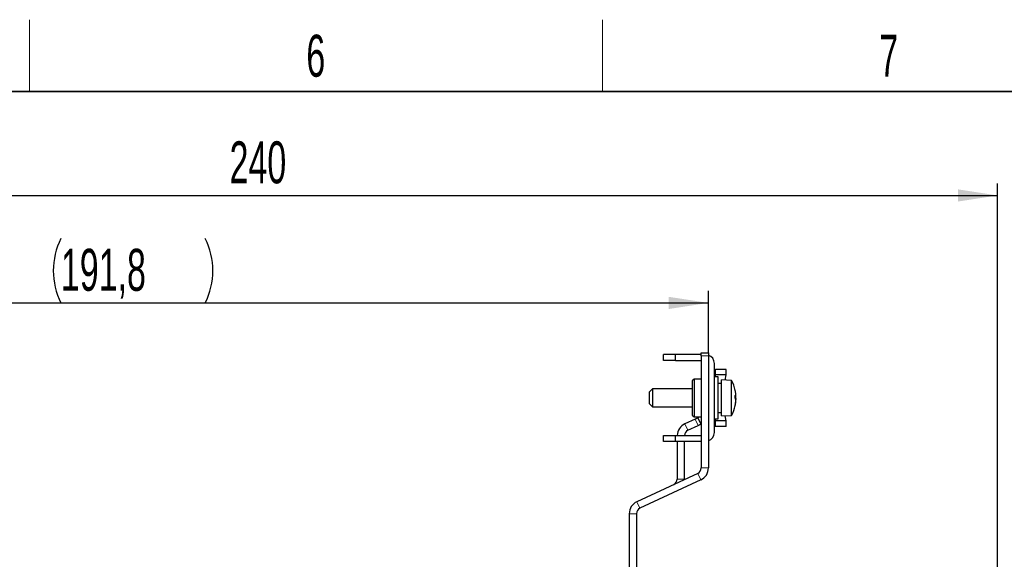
# Paper-space layout 'Blatt3' of a CAD drawing. Header units: millimetres. Extents: x 5 to 418, y 2 to 292.
# Tile 38 of 39: x 264 to 346, y 243 to 288. Entities that reach past the tile are written whole.
import ezdxf

# ---------------------------------------------------------------- set-up
doc = ezdxf.new("R2010")
doc.units = ezdxf.units.MM
doc.layers.add('SLD-0', color=7, linetype='Continuous')
doc.styles.add('SLDTEXTSTYLE0', font='TXT', dxfattribs={"width": 0.605})
doc.dimstyles.new('SLDDIMSTYLE0', dxfattribs={"dimtxt": 3.5, "dimasz": 3.302, "dimexe": 0, "dimexo": 0.0625, "dimgap": 0.875, "dimtad": 1, "dimlfac": 2, "dimrnd": 1e-09, "dimzin": 12, "dimdsep": 46, "dimtxsty": 'SLDTEXTSTYLE0', "dimsah": 1, "dimcen": 0.09, "dimadec": 0, "dimazin": 3, "dimtfac": 1, "dimtofl": 0, "dimtmove": 0, "dimatfit": 3, "dimfxl": 1, "dimfrac": 2, "dimtolj": 1, "dimtzin": 12, "dimarcsym": 0})

# ---------------------------------------------------------------- blocks, each defined once
blk = doc.blocks.new('_D_13')
at = {"layer": 'SLD-0'}
for p, q in [((225.425, 241.947), (225.425, 274.838)), ((345.425, 227.672), (345.425, 274.838)), ((225.425, 273.838), (345.425, 273.838))]:
    blk.add_line(p, q, dxfattribs=at)
for points in [[(225.425, 273.838), (228.727, 273.33), (228.727, 274.346)], [(345.425, 273.838), (342.123, 274.346), (342.123, 273.33)]]:
    blk.add_solid(points, dxfattribs=at)
at = {"layer": 'SLD-0', "insert": (281.414, 278.349), "char_height": 3.5, "attachment_point": 1, "style": 'SLDTEXTSTYLE0'}
blk.add_mtext('240', dxfattribs=at)
blk = doc.blocks.new('_D_14')
at = {"layer": 'SLD-0'}
for p, q in [((225.425, 241.947), (225.425, 265.874)), ((321.325, 260.697), (321.325, 265.874)), ((225.425, 264.874), (321.325, 264.874))]:
    blk.add_line(p, q, dxfattribs=at)
for centre, start, end in [((272.731, 267.56), 153.43495, 206.56505), ((274.019, 267.56), 333.43495, 26.56505)]:
    blk.add_arc(centre, 6.006, start, end, dxfattribs=at)
for points in [[(225.425, 264.874), (228.727, 264.366), (228.727, 265.382)], [(321.325, 264.874), (318.023, 265.382), (318.023, 264.366)]]:
    blk.add_solid(points, dxfattribs=at)
at = {"layer": 'SLD-0', "insert": (267.359, 269.386), "char_height": 3.5, "attachment_point": 1, "style": 'SLDTEXTSTYLE0'}
blk.add_mtext('191,8', dxfattribs=at)

psp = doc.layouts.new('Blatt3')

# ---------------------------------------------------------------- linework, layer by layer
at = {"color": 7, "linetype": 'Continuous', "lineweight": 25}
for p, q in [((317.5747, 260.0719), (317.5747, 260.5718)), ((318.5747, 260.5718), (317.5747, 260.5718)), ((318.5747, 260.0719), (318.5747, 260.5718)), ((320.7247, 260.5718), (318.5747, 260.5718)), ((320.7247, 260.6969), (321.3247, 260.6969)), ((320.7247, 260.4468), (320.7247, 260.6969)), ((320.7247, 260.4468), (320.7247, 251.1102)), ((321.3247, 260.6969), (321.3247, 260.4468)), ((321.3247, 260.4468), (321.3247, 251.1102)), ((318.5747, 260.0719), (317.5747, 260.0719)), ((318.5747, 260.0719), (320.7247, 260.0719)), ((321.8247, 254.0718), (321.8247, 259.8218)), ((321.8247, 259.3218), (321.9071, 259.3218)), ((322.809, 259.3218), (321.9071, 259.3218)), ((322.809, 258.8669), (322.809, 259.3218)), ((320.1247, 258.5218), (319.9747, 258.3719)), ((320.7247, 258.5218), (320.1247, 258.5218)), ((320.1247, 258.5218), (320.1247, 255.3718)), ((322.1247, 258.6968), (321.8247, 258.6968)), ((321.9071, 258.8666), (321.9123, 258.8669)), ((322.809, 258.8669), (321.9123, 258.8669)), ((322.1247, 255.1968), (322.1247, 258.6968)), ((322.7071, 258.4297), (322.809, 258.8669)), ((316.6747, 257.6968), (316.4247, 257.4469)), ((319.9747, 257.6968), (316.6747, 257.6968)), ((316.6747, 257.6968), (316.6747, 256.1969)), ((319.9747, 258.3719), (319.9747, 255.5218)), ((322.4247, 258.1468), (322.1247, 258.1468)), ((323.2497, 258.3968), (322.4247, 258.4469)), ((322.4247, 255.4468), (322.4247, 258.4469)), ((323.2497, 255.4969), (323.2497, 258.3968)), ((316.4247, 256.4468), (316.4247, 257.4469)), ((323.5488, 257.1262), (323.6061, 257.1363)), ((323.5995, 256.9859), (323.6061, 256.9861)), ((323.6021, 257.2758), (323.6061, 257.277)), ((316.4247, 256.4468), (316.6747, 256.1969)), ((316.6747, 256.1969), (319.9747, 256.1969)), ((323.6005, 256.675), (323.6061, 256.6736)), ((323.6021, 256.6179), (323.6061, 256.6167)), ((319.9747, 255.5218), (320.1247, 255.3718)), ((320.1247, 255.3718), (320.7247, 255.3718)), ((320.436, 255.2918), (320.6895, 254.7481)), ((322.1247, 255.7469), (322.4247, 255.7469)), ((322.4247, 255.4468), (323.2497, 255.4969)), ((322.809, 255.0267), (322.7071, 255.464)), ((320.2094, 255.1862), (319.3598, 254.79)), ((319.6134, 254.2462), (320.463, 254.6424)), ((321.8247, 255.1968), (322.1247, 255.1968)), ((321.9071, 254.5718), (321.8247, 254.5718)), ((321.9123, 255.0267), (321.9071, 255.0271)), ((322.809, 254.5718), (321.9071, 254.5718)), ((322.809, 255.0267), (321.9123, 255.0267)), ((322.809, 254.5718), (322.809, 255.0267)), ((317.5747, 253.8218), (318.5747, 253.8218)), ((317.5747, 253.3219), (317.5747, 253.8218)), ((318.5747, 253.3219), (318.5747, 253.8218)), ((318.5747, 253.8218), (320.7247, 253.8218)), ((318.5747, 253.3219), (317.5747, 253.3219)), ((320.7247, 253.3219), (318.5747, 253.3219)), ((318.7247, 253.3219), (318.7247, 250.1776)), ((319.3247, 250.1776), (319.3247, 253.3219)), ((320.436, 250.6571), (315.3598, 248.29)), ((320.6895, 250.1133), (315.6134, 247.7462)), ((319.324, 250.1385), (319.3247, 250.1776)), ((314.7247, 247.2931), (314.7247, 231.6969)), ((315.3247, 247.2931), (315.3247, 231.6969))]:
    psp.add_line(p, q, dxfattribs=at)
at = {"color": 7, "linetype": 'Continuous', "lineweight": 18}
for p, q in [((321.3247, 260.4468), (320.7247, 260.4468)), ((321.9071, 259.3218), (321.9071, 258.8666)), ((321.9123, 258.8669), (321.9103, 258.6968)), ((320.6745, 255.3718), (320.7247, 255.2643)), ((321.9085, 255.2275), (321.9123, 255.0267)), ((319.6134, 254.2462), (319.3598, 254.79)), ((320.463, 254.6424), (320.2094, 255.1862)), ((321.9071, 255.0271), (321.9071, 254.5718)), ((320.7247, 251.1102), (321.3247, 251.1102)), ((320.436, 250.6571), (320.6895, 250.1133)), ((319.3247, 250.1776), (318.7247, 250.1776)), ((315.3598, 248.29), (315.6134, 247.7462)), ((314.7247, 247.2931), (315.3247, 247.2931))]:
    psp.add_line(p, q, dxfattribs=at)
at = {"color": 7, "linetype": 'Continuous', "lineweight": 25, "flags": 128}
for points in [[(323.6032, 257.3048), (323.5824, 257.4477), (323.5566, 257.5815)], [(323.6061, 257.277), (323.6025, 257.298), (323.5984, 257.317)], [(323.6061, 256.9861), (323.6025, 257.039), (323.5984, 257.0871)], [(323.6061, 256.9076), (323.6025, 256.8547), (323.5984, 256.8066)], [(323.6061, 257.1363), (323.6025, 257.1928), (323.6011, 257.2118)], [(323.5566, 256.3122), (323.5824, 256.446), (323.6032, 256.5889)], [(323.6061, 256.6736), (323.6025, 256.6798), (323.6011, 256.6819)], [(320.2094, 255.1862), (320.2536, 255.2068), (320.2961, 255.2266), (320.3353, 255.2449), (320.3696, 255.2609), (320.3978, 255.274), (320.4187, 255.2838), (320.4316, 255.2898), (320.436, 255.2918)], [(320.6895, 254.7481), (320.6852, 254.746), (320.6723, 254.74), (320.6514, 254.7302), (320.6232, 254.7171), (320.5888, 254.7011), (320.5497, 254.6828), (320.5072, 254.663), (320.463, 254.6424)]]:
    psp.add_lwpolyline(points, dxfattribs=at)
at = {"color": 7, "linetype": 'Continuous', "lineweight": 25}
for centre, radius, start, end in [((321.0747, 259.8218), 0.75, 0, 70.528779), ((320.6338, 256.9468), 2.9908, 12.250201, 29.000334), ((321.243, 257.0799), 2.3673, 3.395206, 13.185666), ((323.4493, 257.3224), 0.1873, 301.765476, 326.877729), ((320.5514, 257.0656), 2.9981, 358.134686, 1.865314), ((322.8359, 257.236), 0.7767, 336.450136, 352.620456), ((322.8359, 256.6577), 0.7767, 7.379544, 23.549864), ((321.5204, 256.7699), 2.0902, 3.777077, 7.828095), ((320.6338, 256.9468), 2.9908, 330.999666, 347.749799), ((320.614, 256.9184), 2.9965, 348.26962, 356.921388), ((321.2432, 256.8138), 2.3671, 346.813928, 356.6052), ((323.4502, 256.2915), 0.0992, 349.738104, 10.261896), ((322.6219, 256.7071), 0.9884, 348.722762, 354.75102), ((319.8247, 253.7931), 1.1, 115, 178.500471), ((319.8247, 253.7931), 0.5, 115, 176.699588), ((321.0747, 254.0718), 0.75, 289.471221, 0), ((320.2247, 251.1102), 0.5, 295, 0), ((320.2247, 251.1102), 1.1, 295, 0), ((318.2247, 250.1776), 0.5, 295, 0), ((315.8247, 247.2931), 1.1, 115, 180), ((315.8247, 247.2931), 0.5, 115, 180)]:
    psp.add_arc(centre, radius, start, end, dxfattribs=at)
for points, knots in [([(321.9071, 258.8666), (321.888, 258.8629), (321.8497, 258.8556), (321.8285, 258.8439), (321.8247, 258.8367), (321.8247, 258.8343), (321.8247, 258.8341)], [0, 0, 0, 0, 0.4046653, 0.8091583, 0.9818339, 1, 1, 1, 1]), ([(320.436, 255.2918), (320.4385, 255.2929), (320.4435, 255.2951), (320.4816, 255.3155), (320.5229, 255.3409), (320.5487, 255.3653), (320.5556, 255.3718)], [0, 0, 0, 0, 0.2984604, 0.5970077, 0.8922685, 1, 1, 1, 1]), ([(320.7247, 254.7652), (320.7132, 254.7595), (320.6933, 254.7497), (320.6906, 254.7485), (320.6895, 254.7481)], [0, 0, 0, 0, 0.5763581, 1, 1, 1, 1]), ([(321.9071, 255.0271), (321.888, 255.0308), (321.8497, 255.0381), (321.8285, 255.0498), (321.8247, 255.057), (321.8247, 255.0594), (321.8247, 255.0596)], [0, 0, 0, 0, 0.403983, 0.8077977, 0.9818342, 1, 1, 1, 1])]:
    psp.add_open_spline(points, degree=3, knots=knots, dxfattribs=at)
at = {"layer": 'SLD-0', "lineweight": 18}
for p, q in [((264.75, 282.5), (264.75, 288.5)), ((312.5, 282.5), (312.5, 288.5))]:
    psp.add_line(p, q, dxfattribs=at)
at = {"layer": 'SLD-0', "lineweight": 35}
psp.add_line((408, 282.5), (26, 282.5), dxfattribs=at)

# ---------------------------------------------------------------- texts
at = {"layer": 'SLD-0', "char_height": 3.5, "attachment_point": 2, "style": 'SLDTEXTSTYLE0'}
for s, insert in [('6', (288.6027, 287.243)), ('7', (336.3527, 287.243))]:
    psp.add_mtext(s, dxfattribs=dict(at, insert=insert))

# ---------------------------------------------------------------- dimensions: what is measured, and where the dimension line sits
at = {"layer": 'SLD-0'}
dim = psp.add_linear_dim(base=(345.4247, 273.8376), p1=(225.4247, 241.9469), p2=(345.4247, 227.6718), dimstyle='SLDDIMSTYLE0', dxfattribs=at)
dim.commit()
dim.dimension.update_dxf_attribs({"geometry": '_D_13', "text_midpoint": (285.4247, 273.8376), "dimtype": 160})
dim = psp.add_linear_dim(base=(321.3247, 264.8739), p1=(225.4247, 241.9469), p2=(321.3247, 260.6968), text='(<>)', dimstyle='SLDDIMSTYLE0', dxfattribs=at)
dim.commit()
dim.dimension.update_dxf_attribs({"geometry": '_D_14', "text_midpoint": (273.3747, 264.8739), "dimtype": 160})

doc.saveas('drawing.dxf')
